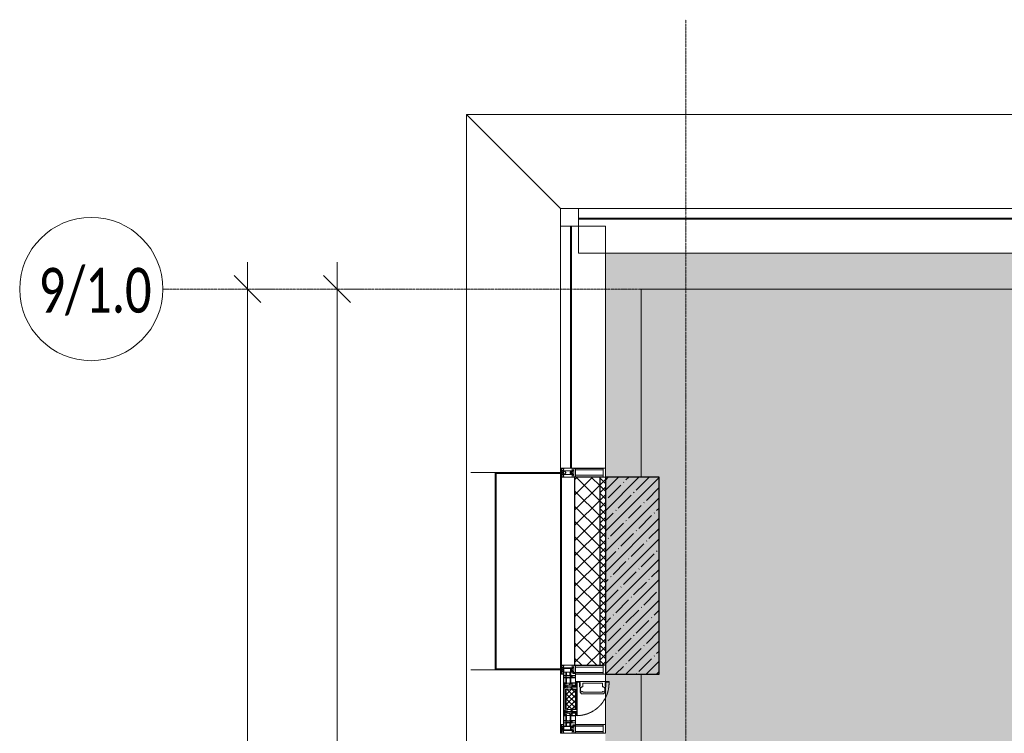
# Model space of a CAD drawing. Header units: millimetres. Extents: x -542966 to 178656, y -69521 to 267189.
# Tile 142 of 256: x -196024 to -190525, y 252156 to 256140. Entities that reach past the tile are written whole.
import ezdxf

# ---------------------------------------------------------------- set-up
doc = ezdxf.new("R2010")
doc.units = ezdxf.units.MM
doc.linetypes.add('-D1-02х01', pattern=[3, 2, -1])
doc.linetypes.add('-D1d1-15x02', pattern=[19, 15, -2, 0, -2])
doc.layers.get('Defpoints').update_dxf_attribs({"color": 31})
for name, color, linetype, lineweight in [('_0', 7, 'Continuous', 13), ('A-ANNO-DIMS', 8, 'Continuous', 5), ('A-COLS', 7, 'Continuous', 5), ('A-DETL-GENF', 7, 'Continuous', 5), ('A-GLAZ', 7, 'Continuous', 5), ('A-GLAZ-CURT', 8, 'Continuous', 5), ('A-GLAZ-CWMG', 8, 'Continuous', 5), ('A-WALL', 7, 'Continuous', 5), ('A-WALL-FNSH', 8, 'Continuous', 5), ('I-WALL', 7, 'Continuous', 5), ('S-COLS', 7, 'Continuous', 5), ('S-GRID', 7, 'Continuous', 5), ('S-GRID-IDEN', 7, 'Continuous', 5), ('Ограждение', 7, 'Continuous', 5), ('Поручни', 7, 'Continuous', 5)]:
    doc.layers.add(name, color=color, linetype=linetype, lineweight=lineweight)
doc.styles.add('Calibri Light', font='calibril.ttf', dxfattribs={"width": 0.8, "height": 250})
doc.styles.add('Calibri Light_2', font='calibril.ttf', dxfattribs={"width": 0.75, "height": 250})
doc.dimstyles.new('2_5', dxfattribs={"dimscale": 304.8, "dimtxt": 294.337106, "dimasz": 0.492126, "dimexe": 0.492126, "dimexo": 0.492126, "dimgap": 0, "dimtad": 1, "dimdec": 0, "dimrnd": 5, "dimdsep": 46, "dimtxsty": 'Calibri Light', "dimblk1": 'OBLIQUE', "dimblk2": 'OBLIQUE', "dimsah": 1, "dimcen": 0.09, "dimdle": 0.492126, "dimazin": 0, "dimtfac": 1, "dimtdec": 4, "dimtix": 1, "dimtmove": 0, "dimatfit": 3, "dimfxl": 1, "dimtvp": 1, "dimtolj": 1, "dimtzin": 0, "dimlwd": 5, "dimlwe": 5, "dimarcsym": 2})

# ---------------------------------------------------------------- blocks, each defined once
blk = doc.blocks.new('Rectangular Mullion - 50Wx250H-2623690-50_AS_M_L19')
at = {"layer": 'A-DETL-GENF'}
for p, q in [((-25, 84), (-25, 250)), ((-25, 250), (0, 250)), ((-23, 237.3), (0, 237.3)), ((-23, 237.3), (-23, 84)), ((-14.9, 84), (-14.9, 237.3)), ((25, 250), (0, 250)), ((23, 237.3), (0, 237.3)), ((14.9, 84), (14.9, 237.3)), ((23, 237.3), (23, 73.6)), ((25, 65.2), (25, 250)), ((0, 84), (-15, 84)), ((-0.5, 73.6), (-15, 73.6)), ((-10, 71.3), (-12, 71.3)), ((-10, 57.4), (-10, 71.3)), ((-7, 65.2), (-5.9, 67.3)), ((-7, 65.2), (-7, 57)), ((-4.1, 67.3), (-5.9, 67.3)), ((-4.1, 67.3), (-2.9, 65.1)), ((-2.9, 65.1), (-2.9, 57)), ((0, 84), (23, 84)), ((0.5, 73.6), (23, 73.6)), ((4.1, 67.3), (2.9, 65.1)), ((2.9, 65.1), (2.9, 57)), ((4.1, 67.3), (5.9, 67.3)), ((7, 65.2), (5.9, 67.3)), ((7, 65.2), (7, 54.7)), ((10, 71.3), (14, 71.3)), ((10, 53), (10, 71.3)), ((14, 71.3), (14, 65.2)), ((14, 65.2), (25, 65.2)), ((-23.8, 14.6), (-25, 14.2)), ((-25, 0), (-25, 14.2)), ((-23.8, 17), (-23.8, 14.6)), ((-22.5, 10.6), (-23.8, 14.6)), ((-22.5, 10.6), (-23.7, 9.9)), ((-23.7, 1.3), (-23.7, 9.9)), ((-23.7, 1.3), (-11.8, 1.3)), ((-23.2, 10.2), (-22.5, 8)), ((-22.5, 8), (-22.5, 4.5)), ((-21.3, 4.5), (-22.5, 4.5)), ((-22.3, 17), (-22.3, 16)), ((-22.3, 16), (-21.3, 16)), ((-19.9, 17), (-21.3, 16)), ((-21.3, 4.5), (-21.3, 6.5)), ((-21.3, 6.5), (-14.2, 6.5)), ((-7.4, 16.6), (-18.4, 16.6)), ((-14.2, 6.5), (-14.2, 4.5)), ((-13.2, 4.5), (-14.2, 4.5)), ((-13.2, 4.5), (-12.2, 7.2)), ((-12.7, 7.6), (-11.3, 11.4)), ((-12.7, 7.6), (-11.8, 6.9)), ((-12.2, 9), (-12.2, 14.8)), ((-12.2, 14.8), (0, 14.8)), ((-11.8, 1.3), (-11.8, 6.9)), ((-10.5, 11.2), (-11.3, 11.4)), ((-10.5, 1.5), (-10.5, 11.2)), ((-4.8, 1.5), (-10.5, 1.5)), ((0, 8), (-4.8, 8)), ((-4.8, 1.5), (-4.8, 8)), ((-2.6, 16.8), (0, 16.8)), ((2.6, 16.8), (0, 16.8)), ((0, 14.8), (0, 16.8)), ((0, 14.8), (0, 16.8)), ((12.2, 14.8), (0, 14.8)), ((0, 0), (0, 8)), ((0, 8), (4.8, 8)), ((0, 0), (0, 8)), ((4.8, 1.5), (4.8, 8)), ((4.8, 1.5), (10.5, 1.5)), ((8.5, 23), (6, 25.5)), ((6, 18), (7.4, 18)), ((8.7, 53), (7, 54.7)), ((7.4, 18), (7.4, 16.6)), ((7.4, 16.6), (18.4, 16.6)), ((7.5, 18.5), (8.5, 18.5)), ((7.5, 17), (7.5, 18.5)), ((10, 17), (7.5, 17)), ((8.5, 18.5), (8.5, 23)), ((8.7, 53), (10, 53)), ((10, 53), (10, 17)), ((10.5, 11.2), (11.3, 11.4)), ((10.5, 1.5), (10.5, 11.2)), ((12.7, 7.6), (11.3, 11.4)), ((12.7, 7.6), (11.8, 6.9)), ((11.8, 1.3), (11.8, 6.9)), ((23.7, 1.3), (11.8, 1.3)), ((12.2, 9), (12.2, 14.8)), ((13.2, 4.5), (12.2, 7.2)), ((13.2, 4.5), (14.2, 4.5)), ((21.3, 6.5), (14.2, 6.5)), ((14.2, 6.5), (14.2, 4.5)), ((18.4, 16.6), (19, 17.6)), ((19, 17.6), (21.3, 16)), ((22.3, 16), (21.3, 16)), ((21.3, 4.5), (21.3, 6.5)), ((21.3, 4.5), (22.5, 4.5)), ((22.3, 17), (22.3, 16)), ((22.3, 17), (23.8, 17)), ((22.5, 10.6), (23.8, 14.6)), ((22.5, 10.6), (23.7, 9.9)), ((23.2, 10.2), (22.5, 8)), ((22.5, 8), (22.5, 4.5)), ((23.7, 1.3), (23.7, 9.9)), ((23.8, 17), (23.8, 14.6)), ((23.8, 14.6), (25, 14.2)), ((25, 0), (25, 14.2)), ((-25, 0), (0, 0)), ((25, 0), (0, 0))]:
    blk.add_line(p, q, dxfattribs=at)
for centre, start, end in [((-0.5, 73.1), 360, 90), ((0.5, 73.1), 90, 180)]:
    blk.add_arc(centre, 0.5, start, end, dxfattribs=at)
blk = doc.blocks.new('Rectangular Mullion - R_StandardFrame_50Wx250H-4766047-50_AS_M_L19')
at = {"layer": 'A-GLAZ-CWMG', "lineweight": 9}
for p, q in [((-50, 84), (-50, 250)), ((-50, 250), (0, 250)), ((0, 250), (0, 0)), ((-50, 0), (-50, 17)), ((0, 0), (-50, 0))]:
    blk.add_line(p, q, dxfattribs=at)
blk = doc.blocks.new('Quad Corner Mullion - Q_0_100_-50-3540062-50_AS_M_L19')
at = {"layer": 'A-GLAZ-CWMG', "lineweight": 9}
for p, q in [((0, 0), (-100, 0)), ((-100, 0), (-100, -100)), ((0, -100), (0, 0)), ((-100, -100), (0, -100))]:
    blk.add_line(p, q, dxfattribs=at)
blk = doc.blocks.new('A_PAN_Створка - 383мм-V38-50_AS_M_L19')
at = {"layer": 'A-GLAZ-CURT'}
h = blk.add_hatch(dxfattribs=at)
h.set_pattern_fill('FP_39', color=256, style=0, pattern_type=2)
h.set_pattern_definition([(315, (-26960, -750), (14.142136, 14.142136), []), (45, (-26960, -750), (-14.142136, 14.142136), [])])
h.paths.add_polyline_path([(-57.2, -60.8), (-54.6, -63.4), (-53.6, -82.7), (54.6, -81.8), (54.6, -63.4), (57.2, -60.8), (57.2, -36.4), (54.9, -34.1), (54.5, -31.8), (-54.5, -31.8), (-54.9, -34.1), (-57.2, -36.4)])
at = {"layer": 'A-DETL-GENF'}
for p, q in [((-70, -32.1), (-61.4, -23.5)), ((-70, -62.5), (-70, -32.1)), ((-67.8, -38.3), (-65.7, -37.4)), ((-67.8, -55.7), (-67.8, -38.3)), ((-65.7, -37.4), (-60.8, -34.7)), ((61.4, -23.5), (-61.4, -23.5)), ((-60.8, -34.7), (-57.3, -35.9)), ((-55.2, -33.8), (-57.3, -35.9)), ((-54.9, -34.1), (-57.2, -36.4)), ((-57.2, -36.4), (-57.2, -60.8)), ((-55.2, -33.8), (-54.8, -31.5)), ((-54.9, -25.8), (-53.9, -24.8)), ((-54.9, -29.5), (-54.9, -25.8)), ((-53.9, -30.5), (-54.9, -29.5)), ((-54.5, -31.8), (-54.9, -34.1)), ((0, -31.5), (-54.8, -31.5)), ((54.5, -31.8), (-54.5, -31.8)), ((-53.9, -24.8), (53.9, -24.8)), ((53.9, -30.5), (-53.9, -30.5)), ((0, -31.5), (54.8, -31.5)), ((54.9, -25.8), (53.9, -24.8)), ((53.9, -30.5), (54.9, -29.5)), ((54.9, -34.1), (54.5, -31.8)), ((55.2, -33.8), (54.8, -31.5)), ((54.9, -29.5), (54.9, -25.8)), ((57.2, -36.4), (54.9, -34.1)), ((55.2, -33.8), (57.3, -35.9)), ((57.2, -60.8), (57.2, -36.4)), ((60.8, -34.7), (57.3, -35.9)), ((65.7, -37.4), (60.8, -34.7)), ((70, -32.1), (61.4, -23.5)), ((67.8, -38.3), (65.7, -37.4)), ((67.8, -55.7), (67.8, -38.3)), ((70, -62.5), (70, -32.1)), ((-91.5, -87.5), (-73.9, -87.5)), ((-91.5, -92), (-91.5, -87.5)), ((-91.5, -92), (91.5, -92)), ((-83.4, -90.3), (-83.4, -87.5)), ((-83.4, -90.3), (-69.4, -90.3)), ((-73.9, -62.5), (-70, -62.5)), ((-73.9, -87.5), (-73.9, -62.5)), ((-69.4, -66.5), (-73.9, -66.5)), ((-73.9, -81.5), (-69.4, -81.5)), ((-69.4, -85.5), (-73.9, -85.5)), ((-69.4, -81.5), (-69.4, -66.5)), ((-69.4, -90.3), (-69.4, -85.5)), ((-61.7, -62.5), (-67.9, -62.5)), ((-67.9, -62.5), (-67.9, -89.3)), ((-67.9, -89.3), (-66.9, -90.3)), ((-66, -56.5), (-67.8, -55.7)), ((-66.9, -90.3), (-57.4, -90.3)), ((-66, -56.5), (-62, -59.1)), ((-62, -59.1), (-60.7, -61)), ((-61.7, -64.9), (-61.7, -62.5)), ((-60.1, -67.7), (-61.7, -64.9)), ((-60.7, -61), (-57.4, -61)), ((-56.4, -67.7), (-60.1, -67.7)), ((-57.4, -61), (-54.9, -63.5)), ((-57.4, -90.3), (-56.4, -89.4)), ((-57.2, -60.8), (-54.6, -63.4)), ((-56.4, -89.4), (-56.4, -67.7)), ((-54.9, -63.5), (-54.9, -81.9)), ((-54.9, -81.9), (-53.8, -83)), ((-54.9, -85.6), (-53.9, -84.6)), ((-54.9, -89.3), (-54.9, -85.6)), ((-53.9, -90.3), (-54.9, -89.3)), ((-54.6, -63.4), (-54.6, -81.8)), ((-54.6, -81.8), (-53.6, -82.7)), ((-53.9, -84.6), (53.9, -84.6)), ((53.9, -90.3), (-53.9, -90.3)), ((53.8, -83), (-53.8, -83)), ((-53.6, -82.7), (53.6, -82.7)), ((53.6, -82.7), (54.6, -81.8)), ((54.9, -81.9), (53.8, -83)), ((54.9, -85.6), (53.9, -84.6)), ((53.9, -90.3), (54.9, -89.3)), ((54.6, -63.4), (57.2, -60.8)), ((54.6, -81.8), (54.6, -63.4)), ((57.4, -61), (54.9, -63.5)), ((54.9, -63.5), (54.9, -81.9)), ((54.9, -89.3), (54.9, -85.6)), ((56.4, -67.7), (60.1, -67.7)), ((56.4, -89.4), (56.4, -67.7)), ((57.4, -90.3), (56.4, -89.4)), ((60.7, -61), (57.4, -61)), ((66.9, -90.3), (57.4, -90.3)), ((60.1, -67.7), (61.7, -64.9)), ((62, -59.1), (60.7, -61)), ((61.7, -62.5), (67.9, -62.5)), ((61.7, -64.9), (61.7, -62.5)), ((66, -56.5), (62, -59.1)), ((66, -56.5), (67.8, -55.7)), ((67.9, -89.3), (66.9, -90.3)), ((67.9, -62.5), (67.9, -89.3)), ((69.4, -66.5), (73.9, -66.5)), ((69.4, -81.5), (69.4, -66.5)), ((73.9, -81.5), (69.4, -81.5)), ((69.4, -85.5), (73.9, -85.5)), ((69.4, -90.3), (69.4, -85.5)), ((83.4, -90.3), (69.4, -90.3)), ((73.9, -62.5), (70, -62.5)), ((73.9, -87.5), (73.9, -62.5)), ((91.5, -87.5), (73.9, -87.5)), ((83.4, -90.3), (83.4, -87.5)), ((91.5, -92), (91.5, -87.5))]:
    blk.add_line(p, q, dxfattribs=at)
at = {"layer": 'A-DETL-GENF', "color": 9, "true_color": 0xc8c8c8}
for p, q in [((39.7, -109), (31.1, -117.6)), ((70.1, -109), (39.7, -109)), ((70.1, -105.1), (70.1, -109)), ((95.1, -105.1), (70.1, -105.1)), ((74.1, -109.6), (74.1, -105.1)), ((89.1, -109.6), (74.1, -109.6)), ((89.1, -105.1), (89.1, -109.6)), ((93.1, -109.6), (93.1, -105.1)), ((97.9, -109.6), (93.1, -109.6)), ((95.1, -87.5), (95.1, -105.1)), ((99.6, -87.5), (95.1, -87.5)), ((97.9, -95.6), (95.1, -95.6)), ((97.9, -95.6), (97.9, -109.6)), ((99.6, -270.5), (99.6, -87.5)), ((31.1, -117.6), (31.1, -240.4)), ((41.4, -123.8), (39.1, -124.2)), ((39.1, -179), (39.1, -124.2)), ((41.4, -123.8), (43.5, -121.7)), ((45, -113.3), (42.3, -118.2)), ((42.3, -118.2), (43.5, -121.7)), ((45.9, -111.2), (45, -113.3)), ((63.3, -111.2), (45.9, -111.2)), ((64.1, -113), (63.3, -111.2)), ((64.1, -113), (66.7, -117)), ((66.7, -117), (68.6, -118.3)), ((68.6, -118.3), (68.6, -121.6)), ((68.6, -121.6), (71.1, -124.1)), ((71.1, -124.1), (89.5, -124.1)), ((89.5, -124.1), (90.6, -125.2)), ((90.6, -125.2), (90.6, -232.8)), ((39.1, -179), (39.1, -233.8)), ((39.7, -249), (31.1, -240.4)), ((41.4, -234.2), (39.1, -233.8)), ((70.1, -249), (39.7, -249)), ((41.4, -234.2), (43.5, -236.3)), ((42.3, -239.8), (43.5, -236.3)), ((45, -244.7), (42.3, -239.8)), ((45.9, -246.8), (45, -244.7)), ((63.3, -246.8), (45.9, -246.8)), ((64.1, -245), (63.3, -246.8)), ((64.1, -245), (66.7, -241)), ((66.7, -241), (68.6, -239.7)), ((68.6, -236.4), (71.1, -233.9)), ((68.6, -239.7), (68.6, -236.4)), ((70.1, -252.9), (70.1, -249)), ((95.1, -252.9), (70.1, -252.9)), ((71.1, -233.9), (89.5, -233.9)), ((74.1, -248.4), (74.1, -252.9)), ((89.1, -248.4), (74.1, -248.4)), ((89.1, -252.9), (89.1, -248.4)), ((89.5, -233.9), (90.6, -232.8)), ((93.1, -248.4), (93.1, -252.9)), ((97.9, -248.4), (93.1, -248.4)), ((95.1, -270.5), (95.1, -252.9)), ((97.9, -262.4), (95.1, -262.4)), ((99.6, -270.5), (95.1, -270.5)), ((97.9, -262.4), (97.9, -248.4))]:
    blk.add_line(p, q, dxfattribs=at)
at = {"layer": 'A-GLAZ'}
for p, q in [((-67.9, -17), (-171, -17)), ((-171, -17), (-171, -57)), ((-171, -18.5), (-153.5, -18.5)), ((-153.5, -18.5), (-152, -20)), ((-152, -20), (-152, -73.5)), ((-150.5, -17), (-150.5, -29.4)), ((-132.4, -18.6), (-150.5, -18.6)), ((-150.5, -29.4), (-132.4, -29.4)), ((-150.5, -33.6), (-150.5, -68)), ((-136.3, -33.6), (-150.5, -33.6)), ((-136.4, -52.4), (-150.5, -52.4)), ((-137.2, -31), (-135.8, -35)), ((-132.5, -31), (-137.2, -31)), ((-137.2, -54.8), (-135.8, -50.8)), ((-132.5, -54.8), (-137.2, -54.8)), ((-132.1, -36.8), (-135.8, -35)), ((-132.1, -49), (-135.8, -50.8)), ((-132.5, -31.9), (-133.4, -33.7)), ((-133.4, -33.7), (-130.1, -35.3)), ((-133.4, -52), (-130.1, -50.4)), ((-132.5, -53.8), (-133.4, -52)), ((-132.5, -31.9), (-132.5, -31)), ((-132.5, -53.8), (-132.5, -54.8)), ((-132.4, -29.4), (-132.4, -18.6)), ((-132.1, -49), (-132.1, -36.8)), ((-131, -18.2), (-131, -29.5)), ((-120.8, -18.2), (-131, -18.2)), ((-131, -29.5), (-120.8, -29.5)), ((-131, -30.9), (-131, -33)), ((-120.8, -30.9), (-131, -30.9)), ((-129.4, -34.6), (-131, -33)), ((-129.4, -51.1), (-131, -52.7)), ((-131, -55.1), (-131, -52.7)), ((-130.1, -35.3), (-129.4, -34.6)), ((-130.1, -35.3), (-130.1, -50.4)), ((-130.1, -50.4), (-129.4, -51.1)), ((-122.4, -34.6), (-120.8, -33)), ((-121.7, -35.3), (-122.4, -34.6)), ((-121.7, -50.4), (-122.4, -51.1)), ((-122.4, -51.1), (-120.8, -52.7)), ((-118.4, -33.7), (-121.7, -35.3)), ((-121.7, -35.3), (-121.7, -50.4)), ((-118.4, -52), (-121.7, -50.4)), ((-120.8, -18.2), (-120.8, -29.5)), ((-120.8, -30.9), (-120.8, -33)), ((-120.8, -55.1), (-120.8, -52.7)), ((-119.7, -36.8), (-115.9, -35)), ((-119.7, -49), (-119.7, -36.8)), ((-119.7, -49), (-115.9, -50.8)), ((-119.3, -18.6), (-92.5, -18.6)), ((-119.3, -29.4), (-119.3, -18.6)), ((-92.5, -29.4), (-119.3, -29.4)), ((-119.3, -31), (-114.6, -31)), ((-119.3, -31.9), (-119.3, -31)), ((-119.3, -31.9), (-118.4, -33.7)), ((-119.3, -53.8), (-118.4, -52)), ((-119.3, -53.8), (-119.3, -54.8)), ((-119.3, -54.8), (-114.6, -54.8)), ((-114.6, -31), (-115.9, -35)), ((-114.6, -54.8), (-115.9, -50.8)), ((-94.1, -33.5), (-115.4, -33.5)), ((-94.1, -52.5), (-115.3, -52.5)), ((-89.9, -35.1), (-94.1, -33.5)), ((-89.9, -50.9), (-94.1, -52.5)), ((-92.5, -18.6), (-92.5, -29.4)), ((-90.8, -18.5), (-90.8, -29.4)), ((-87.3, -18.5), (-90.8, -18.5)), ((-90.8, -29.4), (-85.9, -29.4)), ((-89.9, -32.5), (-89.9, -35.1)), ((-85.9, -32.5), (-89.9, -32.5)), ((-89.9, -35.1), (-89.9, -50.9)), ((-89.9, -52.2), (-89.9, -50.9)), ((-89.9, -52.2), (-88.6, -53.5)), ((-85.9, -53.5), (-88.6, -53.5)), ((-87.3, -20.4), (-87.3, -18.5)), ((-87.3, -20.4), (-87.3, -21.9)), ((-84.8, -20.4), (-87.3, -20.4)), ((-87.3, -21.9), (-85.9, -21.9)), ((-85.9, -18.2), (-85.9, -20.4)), ((-75.9, -18.2), (-85.9, -18.2)), ((-85.9, -21.9), (-85.9, -29.4)), ((-85.9, -29.4), (-85.9, -32.5)), ((-85.9, -53.5), (-78, -45.6)), ((-85.9, -56.6), (-85.9, -53.5)), ((-83.4, -20.4), (-84.8, -20.4)), ((-70, -33.8), (-83.4, -20.4)), ((-78, -84), (-78, -23.5)), ((-78, -23.5), (-67.9, -23.5)), ((-78, -36.8), (-70, -36.8)), ((-78, -45.6), (-78, -36.8)), ((-75.9, -21.5), (-75.9, -18.2)), ((-75.9, -21.5), (-75.9, -23.5)), ((-74.9, -21.5), (-75.9, -21.5)), ((-75.9, -23.5), (-73, -23.5)), ((-74.9, -17.9), (-74.9, -21.5)), ((-68.9, -17.9), (-74.9, -17.9)), ((-67.2, -29.3), (-73, -23.5)), ((-61.4, -23.5), (-70, -32.1)), ((-70, -32.1), (-70, -62.5)), ((-70, -36.8), (-70, -33.8)), ((-68.9, -21.5), (-68.9, -17.9)), ((-67.9, -21.5), (-68.9, -21.5)), ((67.9, -17), (-67.9, -17)), ((-61.4, -23.5), (-67.9, -17)), ((-67.9, -17), (-67.9, -23.5)), ((-67.9, -17), (67.9, -17)), ((-67.9, -21.5), (-67.9, -23.5)), ((-67.9, -23.5), (-64.6, -26.8)), ((-67.9, -23.5), (-64.6, -26.8)), ((-64.6, -26.8), (-67.2, -29.3)), ((-64.6, -26.8), (-61.4, -23.5)), ((61.4, -23.5), (-61.4, -23.5)), ((67.9, -17), (61.4, -23.5)), ((70, -32.1), (61.4, -23.5)), ((61.4, -23.5), (64.6, -26.8)), ((67.9, -23.5), (64.6, -26.8)), ((64.6, -26.8), (67.9, -23.5)), ((64.6, -26.8), (67.2, -29.3)), ((67.2, -29.3), (73, -23.5)), ((67.9, -23.5), (67.9, -17)), ((171, -17), (67.9, -17)), ((67.9, -21.5), (67.9, -23.5)), ((67.9, -21.5), (68.9, -21.5)), ((67.9, -23.5), (78, -23.5)), ((68.9, -17.9), (74.9, -17.9)), ((68.9, -21.5), (68.9, -17.9)), ((70, -33.8), (83.4, -20.4)), ((70, -62.5), (70, -32.1)), ((70, -36.8), (70, -33.8)), ((78, -36.8), (70, -36.8)), ((75.9, -23.5), (73, -23.5)), ((74.9, -17.9), (74.9, -21.5)), ((74.9, -21.5), (75.9, -21.5)), ((75.9, -18.2), (85.9, -18.2)), ((75.9, -21.5), (75.9, -18.2)), ((75.9, -21.5), (75.9, -23.5)), ((78, -23.5), (78, -84)), ((78, -45.6), (78, -36.8)), ((85.9, -53.5), (78, -45.6)), ((83.4, -20.4), (84.8, -20.4)), ((84.8, -20.4), (87.3, -20.4)), ((85.9, -18.2), (85.9, -20.4)), ((85.9, -21.9), (85.9, -29.4)), ((87.3, -21.9), (85.9, -21.9)), ((85.9, -29.4), (85.9, -32.5)), ((90.8, -29.4), (85.9, -29.4)), ((85.9, -32.5), (89.9, -32.5)), ((85.9, -53.5), (88.6, -53.5)), ((85.9, -56.6), (85.9, -53.5)), ((87.3, -18.5), (90.8, -18.5)), ((87.3, -20.4), (87.3, -18.5)), ((87.3, -20.4), (87.3, -21.9)), ((89.9, -52.2), (88.6, -53.5)), ((89.9, -32.5), (89.9, -35.1)), ((89.9, -35.1), (94.1, -33.5)), ((89.9, -35.1), (89.9, -50.9)), ((89.9, -50.9), (94.1, -52.5)), ((89.9, -52.2), (89.9, -50.9)), ((90.8, -18.5), (90.8, -29.4)), ((92.5, -18.6), (92.5, -29.4)), ((119.3, -18.6), (92.5, -18.6)), ((92.5, -29.4), (119.3, -29.4)), ((94.1, -33.5), (115.4, -33.5)), ((94.1, -52.5), (115.3, -52.5)), ((114.6, -31), (115.9, -35)), ((119.3, -31), (114.6, -31)), ((114.6, -54.8), (115.9, -50.8)), ((119.3, -54.8), (114.6, -54.8)), ((119.7, -36.8), (115.9, -35)), ((119.7, -49), (115.9, -50.8)), ((119.3, -31.9), (118.4, -33.7)), ((118.4, -33.7), (121.7, -35.3)), ((118.4, -52), (121.7, -50.4)), ((119.3, -53.8), (118.4, -52)), ((119.3, -29.4), (119.3, -18.6)), ((119.3, -31.9), (119.3, -31)), ((119.3, -53.8), (119.3, -54.8)), ((119.7, -49), (119.7, -36.8)), ((120.8, -18.2), (120.8, -29.5)), ((120.8, -18.2), (131, -18.2)), ((131, -29.5), (120.8, -29.5)), ((120.8, -30.9), (120.8, -33)), ((120.8, -30.9), (131, -30.9)), ((122.4, -34.6), (120.8, -33)), ((122.4, -51.1), (120.8, -52.7)), ((120.8, -55.1), (120.8, -52.7)), ((121.7, -35.3), (122.4, -34.6)), ((121.7, -35.3), (121.7, -50.4)), ((121.7, -50.4), (122.4, -51.1)), ((129.4, -34.6), (131, -33)), ((130.1, -35.3), (129.4, -34.6)), ((130.1, -50.4), (129.4, -51.1)), ((129.4, -51.1), (131, -52.7)), ((133.4, -33.7), (130.1, -35.3)), ((130.1, -35.3), (130.1, -50.4)), ((133.4, -52), (130.1, -50.4)), ((131, -18.2), (131, -29.5)), ((131, -30.9), (131, -33)), ((131, -55.1), (131, -52.7)), ((132.1, -36.8), (135.8, -35)), ((132.1, -49), (132.1, -36.8)), ((132.1, -49), (135.8, -50.8)), ((132.4, -18.6), (150.5, -18.6)), ((132.4, -29.4), (132.4, -18.6)), ((150.5, -29.4), (132.4, -29.4)), ((132.5, -31), (137.2, -31)), ((132.5, -31.9), (132.5, -31)), ((132.5, -31.9), (133.4, -33.7)), ((132.5, -53.8), (133.4, -52)), ((132.5, -53.8), (132.5, -54.8)), ((132.5, -54.8), (137.2, -54.8)), ((137.2, -31), (135.8, -35)), ((137.2, -54.8), (135.8, -50.8)), ((136.3, -33.6), (150.5, -33.6)), ((136.4, -52.4), (150.5, -52.4)), ((150.5, -17), (150.5, -29.4)), ((150.5, -33.6), (150.5, -68)), ((153.5, -18.5), (152, -20)), ((152, -20), (152, -73.5)), ((171, -18.5), (153.5, -18.5)), ((171, -57), (171, -17)), ((-171, -55.5), (-152, -55.5)), ((-171, -57), (-156, -57)), ((-153, -60), (-153, -73.5)), ((-153, -73.5), (-150, -73.5)), ((-150.5, -56.6), (-132.4, -56.6)), ((-150.5, -68), (-143.5, -68)), ((-150.5, -69.5), (-150.5, -73.5)), ((-145, -69.5), (-150.5, -69.5)), ((-150, -73.5), (-150, -84)), ((-150, -84), (-78, -84)), ((-148.5, -81), (-148.5, -82.5)), ((-143.5, -81), (-148.5, -81)), ((-148.5, -82.5), (-132.4, -82.5)), ((-145, -69.5), (-145, -79.5)), ((-143.5, -68), (-143.5, -81)), ((-132.4, -56.6), (-132.4, -82.5)), ((-120.8, -55.1), (-131, -55.1)), ((-131, -56.5), (-131, -62.6)), ((-131, -56.5), (-120.8, -56.5)), ((-120.8, -62.6), (-131, -62.6)), ((-131, -64.6), (-120.8, -64.6)), ((-131, -82.5), (-131, -64.6)), ((-131, -82.5), (-120.8, -82.5)), ((-120.8, -56.5), (-120.8, -62.6)), ((-120.8, -82.5), (-120.8, -64.6)), ((-119.3, -56.6), (-119.3, -82.5)), ((-92.5, -56.6), (-119.3, -56.6)), ((-119.3, -82.5), (-92.5, -82.5)), ((-92.5, -56.6), (-92.5, -82.5)), ((-73.9, -87.5), (-91.5, -87.5)), ((-91.5, -87.5), (-91.5, -92)), ((-91.5, -92), (91.5, -92)), ((-90.8, -56.6), (-85.9, -56.6)), ((-90.8, -62.7), (-90.8, -56.6)), ((-80.4, -62.7), (-90.8, -62.7)), ((-90.8, -64.6), (-90.8, -82.5)), ((-80.1, -64.6), (-90.8, -64.6)), ((-90.8, -82.5), (-79.5, -82.5)), ((-78, -84), (-85, -84)), ((-85, -84), (-85, -87.5)), ((-85, -87.5), (-78, -87.5)), ((-80.4, -61.1), (-80.4, -62.7)), ((-78, -61.1), (-80.4, -61.1)), ((-80.1, -66.1), (-80.1, -64.6)), ((-78, -66.1), (-80.1, -66.1)), ((-79.5, -80.6), (-78, -80.6)), ((-79.5, -82.5), (-79.5, -80.6)), ((-78, -66.1), (-78, -61.1)), ((-78, -87.5), (-78, -84)), ((-78, -84), (-73.9, -84)), ((-70, -62.5), (-73.9, -62.5)), ((-73.9, -62.5), (-73.9, -87.5)), ((73.9, -62.5), (70, -62.5)), ((73.9, -87.5), (73.9, -62.5)), ((73.9, -84), (78, -84)), ((91.5, -87.5), (73.9, -87.5)), ((78, -61.1), (80.4, -61.1)), ((78, -66.1), (78, -61.1)), ((78, -66.1), (80.1, -66.1)), ((79.5, -80.6), (78, -80.6)), ((78, -87.5), (78, -84)), ((78, -84), (85, -84)), ((78, -84), (150, -84)), ((85, -87.5), (78, -87.5)), ((79.5, -82.5), (79.5, -80.6)), ((90.8, -82.5), (79.5, -82.5)), ((80.1, -64.6), (90.8, -64.6)), ((80.1, -66.1), (80.1, -64.6)), ((80.4, -61.1), (80.4, -62.7)), ((80.4, -62.7), (90.8, -62.7)), ((85, -84), (85, -87.5)), ((90.8, -56.6), (85.9, -56.6)), ((90.8, -62.7), (90.8, -56.6)), ((90.8, -64.6), (90.8, -82.5)), ((91.5, -92), (91.5, -87.5)), ((92.5, -56.6), (119.3, -56.6)), ((92.5, -56.6), (92.5, -82.5)), ((119.3, -82.5), (92.5, -82.5)), ((119.3, -56.6), (119.3, -82.5)), ((120.8, -55.1), (131, -55.1)), ((120.8, -56.5), (120.8, -62.6)), ((131, -56.5), (120.8, -56.5)), ((120.8, -62.6), (131, -62.6)), ((120.8, -82.5), (120.8, -64.6)), ((131, -64.6), (120.8, -64.6)), ((131, -82.5), (120.8, -82.5)), ((131, -56.5), (131, -62.6)), ((131, -82.5), (131, -64.6)), ((150.5, -56.6), (132.4, -56.6)), ((132.4, -56.6), (132.4, -82.5)), ((148.5, -82.5), (132.4, -82.5)), ((143.5, -68), (143.5, -81)), ((150.5, -68), (143.5, -68)), ((143.5, -81), (148.5, -81)), ((145, -69.5), (150.5, -69.5)), ((145, -69.5), (145, -79.5)), ((148.5, -81), (148.5, -82.5)), ((150, -84), (150, -73.5)), ((150, -73.5), (153, -73.5)), ((150.5, -69.5), (150.5, -73.5)), ((171, -55.5), (152, -55.5)), ((153, -73.5), (153, -60)), ((156, -57), (171, -57))]:
    blk.add_line(p, q, dxfattribs=at)
for centre, start, end in [((-156, -60), 0, 90), ((156, -60), 90, 180)]:
    blk.add_arc(centre, 3, start, end, dxfattribs=at)
at = {"layer": 'A-GLAZ', "linetype": '-D1-02х01'}
blk.add_arc((91.4, -87.5), 183, 181.4091, 271.1445, dxfattribs=at)
blk = doc.blocks.new('Rectangular Mullion - 50Wx250H-V3-50_AS_M_L19')
at = {"layer": 'A-DETL-GENF'}
for p, q in [((-25, 65.2), (-25, 250)), ((-25, 250), (0, 250)), ((-23, 237.3), (0, 237.3)), ((-23, 237.3), (-23, 73.6)), ((-14.9, 84), (-14.9, 237.3)), ((25, 250), (0, 250)), ((23, 237.3), (0, 237.3)), ((14.9, 84), (14.9, 237.3)), ((23, 237.3), (23, 84)), ((25, 84), (25, 250)), ((-14, 65.2), (-25, 65.2)), ((0, 84), (-23, 84)), ((-0.5, 73.6), (-23, 73.6)), ((-14, 71.3), (-14, 65.2)), ((-10, 71.3), (-14, 71.3)), ((-10, 53), (-10, 71.3)), ((-7, 65.2), (-5.9, 67.3)), ((-7, 65.2), (-7, 54.7)), ((-4.1, 67.3), (-5.9, 67.3)), ((-4.1, 67.3), (-2.9, 65.1)), ((-2.9, 65.1), (-2.9, 57)), ((0, 84), (15, 84)), ((0.5, 73.6), (15, 73.6)), ((4.1, 67.3), (2.9, 65.1)), ((2.9, 65.1), (2.9, 57)), ((4.1, 67.3), (5.9, 67.3)), ((7, 65.2), (5.9, 67.3)), ((7, 65.2), (7, 57)), ((10, 71.3), (12, 71.3)), ((10, 57.4), (10, 71.3)), ((-23.8, 14.6), (-25, 14.2)), ((-25, 0), (-25, 14.2)), ((-22.3, 17), (-23.8, 17)), ((-23.8, 17), (-23.8, 14.6)), ((-22.5, 10.6), (-23.8, 14.6)), ((-22.5, 10.6), (-23.7, 9.9)), ((-23.7, 1.3), (-23.7, 9.9)), ((-23.7, 1.3), (-11.8, 1.3)), ((-23.2, 10.2), (-22.5, 8)), ((-22.5, 8), (-22.5, 4.5)), ((-21.3, 4.5), (-22.5, 4.5)), ((-22.3, 17), (-22.3, 16)), ((-22.3, 16), (-21.3, 16)), ((-19, 17.6), (-21.3, 16)), ((-21.3, 4.5), (-21.3, 6.5)), ((-21.3, 6.5), (-14.2, 6.5)), ((-18.4, 16.6), (-19, 17.6)), ((-7.4, 16.6), (-18.4, 16.6)), ((-14.2, 6.5), (-14.2, 4.5)), ((-13.2, 4.5), (-14.2, 4.5)), ((-13.2, 4.5), (-12.2, 7.2)), ((-12.7, 7.6), (-11.3, 11.4)), ((-12.7, 7.6), (-11.8, 6.9)), ((-12.2, 9), (-12.2, 14.8)), ((-12.2, 14.8), (0, 14.8)), ((-11.8, 1.3), (-11.8, 6.9)), ((-10.5, 11.2), (-11.3, 11.4)), ((-10.5, 1.5), (-10.5, 11.2)), ((-4.8, 1.5), (-10.5, 1.5)), ((-8.7, 53), (-10, 53)), ((-10, 53), (-10, 17)), ((-10, 17), (-7.5, 17)), ((-8.7, 53), (-7, 54.7)), ((-8.5, 23), (-6, 25.5)), ((-8.5, 18.5), (-8.5, 23)), ((-7.5, 18.5), (-8.5, 18.5)), ((-7.5, 17), (-7.5, 18.5)), ((-7.4, 18), (-7.4, 16.6)), ((-6, 18), (-7.4, 18)), ((0, 8), (-4.8, 8)), ((-4.8, 1.5), (-4.8, 8)), ((-2.6, 16.8), (0, 16.8)), ((2.6, 16.8), (0, 16.8)), ((0, 14.8), (0, 16.8)), ((0, 14.8), (0, 16.8)), ((12.2, 14.8), (0, 14.8)), ((0, 0), (0, 8)), ((0, 8), (4.8, 8)), ((0, 0), (0, 8)), ((4.8, 1.5), (4.8, 8)), ((4.8, 1.5), (10.5, 1.5)), ((7.4, 16.6), (18.4, 16.6)), ((10.5, 11.2), (11.3, 11.4)), ((10.5, 1.5), (10.5, 11.2)), ((12.7, 7.6), (11.3, 11.4)), ((12.7, 7.6), (11.8, 6.9)), ((11.8, 1.3), (11.8, 6.9)), ((23.7, 1.3), (11.8, 1.3)), ((12.2, 9), (12.2, 14.8)), ((13.2, 4.5), (12.2, 7.2)), ((13.2, 4.5), (14.2, 4.5)), ((21.3, 6.5), (14.2, 6.5)), ((14.2, 6.5), (14.2, 4.5)), ((19.9, 17), (21.3, 16)), ((22.3, 16), (21.3, 16)), ((21.3, 4.5), (21.3, 6.5)), ((21.3, 4.5), (22.5, 4.5)), ((22.3, 17), (22.3, 16)), ((22.5, 10.6), (23.8, 14.6)), ((22.5, 10.6), (23.7, 9.9)), ((23.2, 10.2), (22.5, 8)), ((22.5, 8), (22.5, 4.5)), ((23.7, 1.3), (23.7, 9.9)), ((23.8, 17), (23.8, 14.6)), ((23.8, 14.6), (25, 14.2)), ((25, 0), (25, 14.2)), ((-25, 0), (0, 0)), ((25, 0), (0, 0))]:
    blk.add_line(p, q, dxfattribs=at)
for centre, start, end in [((-0.5, 73.1), 360, 90), ((0.5, 73.1), 90, 180)]:
    blk.add_arc(centre, 0.5, start, end, dxfattribs=at)
blk = doc.blocks.new('Rectangular Mullion - R_StandardFrame_50Wx250H-4752225-50_AS_M_L19')
at = {"layer": 'A-GLAZ-CWMG', "lineweight": 9}
for p, q in [((-25, 0), (-25, 250)), ((-25, 250), (25, 250)), ((25, 250), (25, 84)), ((25, 0), (-25, 0)), ((25, 17), (25, 0))]:
    blk.add_line(p, q, dxfattribs=at)
blk = doc.blocks.new('Rectangular Mullion - R_StandardFrame_50Wx250H-3326791-50_AS_M_L19')
at = {"layer": 'A-GLAZ-CWMG'}
for p, q in [((22400, 29700), (22680, 29700)), ((22400, 29450), (22610.1, 29450)), ((22639.6, 29450), (22680, 29450))]:
    blk.add_line(p, q, dxfattribs=at)
blk = doc.blocks.new('System Panel - A_PAN_Glass-3540063-50_AS_M_L19')
at = {"layer": 'A-GLAZ-CURT'}
for p, q in [((675, 55), (-675, 55)), ((-675, 55), (-675, 0)), ((675, 0), (675, 55)), ((-675, 0), (675, 0))]:
    blk.add_line(p, q, dxfattribs=at)
blk = doc.blocks.new('Rectangular Mullion - 50Wx250H-V1-50_AS_M_L19')
at = {"layer": 'A-DETL-GENF'}
for p, q in [((-25, 65.2), (-25, 250)), ((-25, 250), (0, 250)), ((-23, 237.3), (0, 237.3)), ((-23, 237.3), (-23, 73.6)), ((-14.9, 84), (-14.9, 237.3)), ((25, 250), (0, 250)), ((23, 237.3), (0, 237.3)), ((14.9, 84), (14.9, 237.3)), ((23, 237.3), (23, 73.6)), ((25, 65.2), (25, 250)), ((-14, 65.2), (-25, 65.2)), ((0, 84), (-23, 84)), ((-0.5, 73.6), (-23, 73.6)), ((-14, 71.3), (-14, 65.2)), ((-10, 71.3), (-14, 71.3)), ((-10, 53), (-10, 71.3)), ((-7, 65.2), (-5.9, 67.3)), ((-7, 65.2), (-7, 54.7)), ((-4.1, 67.3), (-5.9, 67.3)), ((-4.1, 67.3), (-2.9, 65.1)), ((-2.9, 65.1), (-2.9, 54.6)), ((0, 84), (23, 84)), ((0.5, 73.6), (23, 73.6)), ((4.1, 67.3), (2.9, 65.1)), ((2.9, 65.1), (2.9, 54.6)), ((4.1, 67.3), (5.9, 67.3)), ((7, 65.2), (5.9, 67.3)), ((7, 65.2), (7, 54.7)), ((10, 71.3), (14, 71.3)), ((10, 53), (10, 71.3)), ((14, 71.3), (14, 65.2)), ((14, 65.2), (25, 65.2)), ((-23.8, 14.6), (-25, 14.2)), ((-25, 0), (-25, 14.2)), ((-22.3, 17), (-23.8, 17)), ((-23.8, 17), (-23.8, 14.6)), ((-22.5, 10.6), (-23.8, 14.6)), ((-22.5, 10.6), (-23.7, 9.9)), ((-23.7, 1.3), (-23.7, 9.9)), ((-23.7, 1.3), (-11.8, 1.3)), ((-23.2, 10.2), (-22.5, 8)), ((-22.5, 8), (-22.5, 4.5)), ((-21.3, 4.5), (-22.5, 4.5)), ((-22.3, 17), (-22.3, 16)), ((-22.3, 16), (-21.3, 16)), ((-19, 17.6), (-21.3, 16)), ((-21.3, 4.5), (-21.3, 6.5)), ((-21.3, 6.5), (-14.2, 6.5)), ((-18.4, 16.6), (-19, 17.6)), ((-7.4, 16.6), (-18.4, 16.6)), ((-14.2, 6.5), (-14.2, 4.5)), ((-13.2, 4.5), (-14.2, 4.5)), ((-13.2, 4.5), (-12.2, 7.2)), ((-12.7, 7.6), (-11.3, 11.4)), ((-12.7, 7.6), (-11.8, 6.9)), ((-12.2, 9), (-12.2, 14.8)), ((-12.2, 14.8), (0, 14.8)), ((-11.8, 1.3), (-11.8, 6.9)), ((-10.5, 11.2), (-11.3, 11.4)), ((-10.5, 1.5), (-10.5, 11.2)), ((-4.8, 1.5), (-10.5, 1.5)), ((-8.7, 53), (-10, 53)), ((-10, 53), (-10, 17)), ((-10, 17), (-7.5, 17)), ((-8.7, 53), (-7, 54.7)), ((-8.5, 23), (-1.5, 30)), ((-8.5, 18.5), (-8.5, 23)), ((-7.5, 18.5), (-8.5, 18.5)), ((-7.5, 17), (-7.5, 18.5)), ((-7.4, 18), (-7.4, 16.6)), ((-2.6, 18), (-7.4, 18)), ((0, 8), (-4.8, 8)), ((-4.8, 1.5), (-4.8, 8)), ((-1.3, 53), (-2.9, 54.6)), ((-2.6, 18), (-2.6, 16.8)), ((-2.6, 16.8), (0, 16.8)), ((-1.5, 30), (0, 30)), ((0, 53), (-1.3, 53)), ((0, 53), (1.3, 53)), ((1.5, 30), (0, 30)), ((2.6, 16.8), (0, 16.8)), ((0, 14.8), (0, 16.8)), ((0, 14.8), (0, 16.8)), ((12.2, 14.8), (0, 14.8)), ((0, 0), (0, 8)), ((0, 8), (4.8, 8)), ((0, 0), (0, 8)), ((1.3, 53), (2.9, 54.6)), ((8.5, 23), (1.5, 30)), ((2.6, 18), (2.6, 16.8)), ((2.6, 18), (7.4, 18)), ((4.8, 1.5), (4.8, 8)), ((4.8, 1.5), (10.5, 1.5)), ((8.7, 53), (7, 54.7)), ((7.4, 18), (7.4, 16.6)), ((7.4, 16.6), (18.4, 16.6)), ((7.5, 18.5), (8.5, 18.5)), ((7.5, 17), (7.5, 18.5)), ((10, 17), (7.5, 17)), ((8.5, 18.5), (8.5, 23)), ((8.7, 53), (10, 53)), ((10, 53), (10, 17)), ((10.5, 11.2), (11.3, 11.4)), ((10.5, 1.5), (10.5, 11.2)), ((12.7, 7.6), (11.3, 11.4)), ((12.7, 7.6), (11.8, 6.9)), ((11.8, 1.3), (11.8, 6.9)), ((23.7, 1.3), (11.8, 1.3)), ((12.2, 9), (12.2, 14.8)), ((13.2, 4.5), (12.2, 7.2)), ((13.2, 4.5), (14.2, 4.5)), ((21.3, 6.5), (14.2, 6.5)), ((14.2, 6.5), (14.2, 4.5)), ((18.4, 16.6), (19, 17.6)), ((19, 17.6), (21.3, 16)), ((22.3, 16), (21.3, 16)), ((21.3, 4.5), (21.3, 6.5)), ((21.3, 4.5), (22.5, 4.5)), ((22.3, 17), (22.3, 16)), ((22.3, 17), (23.8, 17)), ((22.5, 10.6), (23.8, 14.6)), ((22.5, 10.6), (23.7, 9.9)), ((23.2, 10.2), (22.5, 8)), ((22.5, 8), (22.5, 4.5)), ((23.7, 1.3), (23.7, 9.9)), ((23.8, 17), (23.8, 14.6)), ((23.8, 14.6), (25, 14.2)), ((25, 0), (25, 14.2)), ((-25, 0), (0, 0)), ((25, 0), (0, 0))]:
    blk.add_line(p, q, dxfattribs=at)
for centre, start, end in [((-0.5, 73.1), 360, 90), ((0.5, 73.1), 90, 180)]:
    blk.add_arc(centre, 0.5, start, end, dxfattribs=at)
blk = doc.blocks.new('Rectangular Mullion - R_StandardFrame_50Wx250H-3540064-50_AS_M_L19')
at = {"layer": 'A-GLAZ-CWMG', "lineweight": 9}
for p, q in [((-50, -250), (-50, 0)), ((-50, 0), (0, 0)), ((0, 0), (0, -250)), ((0, -250), (-50, -250))]:
    blk.add_line(p, q, dxfattribs=at)
blk = doc.blocks.new('Rectangular Mullion - R_InvisibleFrame_50Wx250H-3512093-50_AS_M_L19')
at = {"layer": 'A-GLAZ-CWMG'}
for p, q in [((-690, 29600), (-690, 28250)), ((-650, 29600), (-500, 29600)), ((-500, 29600), (-500, 28250))]:
    blk.add_line(p, q, dxfattribs=at)
blk = doc.blocks.new('System Panel - A_PAN_Glass-3586636-50_AS_M_L19')
at = {"layer": 'A-GLAZ-CURT'}
for p, q in [((1350, 55), (-1350, 55)), ((-1350, 55), (-1350, 0)), ((1350, 0), (1350, 55)), ((-1350, 0), (1350, 0))]:
    blk.add_line(p, q, dxfattribs=at)
blk = doc.blocks.new('Rectangular Mullion - R_InvisibleFrame_50Wx250H-3586634-50_AS_M_L19')
at = {"layer": 'A-GLAZ-CWMG'}
for p, q in [((2050, 29640), (-650, 29640)), ((-650, 29450), (-650, 29600)), ((2050, 29450), (-650, 29450))]:
    blk.add_line(p, q, dxfattribs=at)
blk = doc.blocks.new('Ограждение - Ограждение-4621866-50_AS_M_L19')
at = {"layer": 'Поручни'}
for p, q in [((16400, 30175), (-1225, 30175)), ((-1225, 30175), (-700, 29650)), ((-1225, 30175), (-1225, 18050))]:
    blk.add_line(p, q, dxfattribs=at)
blk = doc.blocks.new('RST_AR_KMN_R22_B3_FCD_rvt-1-50_AS_M_L19')
at = {"layer": 'A-WALL'}
h = blk.add_hatch(dxfattribs=at)
h.set_pattern_fill('FP_7', color=256, style=0, pattern_type=2)
h.set_pattern_definition([(45, (0, 0), (-42.42641, 42.42641), []), (135, (0, 0), (-42.42641, -42.42641), [])])
h.paths.add_polyline_path([(-670, 27150), (-530, 27150), (-530, 28200), (-670, 28200), (-670, 27157.3)])
h = blk.add_hatch(dxfattribs=at)
h.set_pattern_fill('FP_6', color=256, style=0, pattern_type=2)
h.set_pattern_definition([(45, (0, 0), (-21.213203, 21.213203), []), (135, (0, 0), (-21.213203, -21.213203), [])])
h.paths.add_polyline_path([(-530, 27150), (-500, 27150), (-500, 28200), (-530, 28200), (-530, 27157.3)])
at = {"layer": 'A-COLS'}
for p, q in [((-1250.6, 28225), (-1114.6, 28225)), ((-1250.6, 27125), (-1114.6, 27125))]:
    blk.add_line(p, q, dxfattribs=at)
at = {"layer": 'A-COLS', "lineweight": 18}
for p, q in [((-1109.6, 28225), (-1114.6, 28225)), ((-1114.6, 28225), (-1114.6, 27125)), ((-750, 28225), (-1109.6, 28225)), ((-1109.6, 28225), (-1109.6, 28220)), ((-1109.6, 27125), (-1109.6, 28225)), ((-1109.6, 28220), (-750, 28220)), ((-750, 28220), (-750, 28225)), ((-1114.6, 27125), (-1109.6, 27125)), ((-750, 27130), (-1109.6, 27130)), ((-1109.6, 27130), (-1109.6, 27125)), ((-1109.6, 27125), (-750, 27125)), ((-750, 27125), (-750, 27130))]:
    blk.add_line(p, q, dxfattribs=at)
at = {"layer": 'A-WALL'}
for p, q in [((-670, 28200), (-745, 28200)), ((-745, 27150), (-745, 28200)), ((-500, 28200), (-530, 28200)), ((-500, 27150), (-500, 28200)), ((-745, 27150), (-670, 27150)), ((-530, 27150), (-500, 27150))]:
    blk.add_line(p, q, dxfattribs=at)
at = {"layer": 'A-WALL', "lineweight": 25}
for p, q in [((-530, 28200), (-670, 28200)), ((-670, 27150), (-670, 28200)), ((-530, 27150), (-530, 28200)), ((-670, 27150), (-530, 27150))]:
    blk.add_line(p, q, dxfattribs=at)
at = {"layer": 'A-WALL-FNSH'}
for p, q in [((-750, 28200), (-750, 27150)), ((-745, 28200), (-750, 28200)), ((-750, 27150), (-745, 27150))]:
    blk.add_line(p, q, dxfattribs=at)
at = {"layer": 'A-GLAZ-CURT', "lineweight": 5}
for name, p, rotation in [('System Panel - A_PAN_Glass-3586636-50_AS_M_L19', (700, 29700), 180), ('System Panel - A_PAN_Glass-3540063-50_AS_M_L19', (-750, 28925), 270.0000000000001), ('A_PAN_Створка - 383мм-V38-50_AS_M_L19', (-750, 26960), 89.99999999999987)]:
    blk.add_blockref(name, p, dxfattribs=dict(at, rotation=rotation))
at = {"layer": 'A-GLAZ-CWMG', "lineweight": 5}
for name, p, rotation in [('Quad Corner Mullion - Q_0_100_-50-3540062-50_AS_M_L19', (-750, 29700), 90.00000000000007), ('Rectangular Mullion - 50Wx250H-V1-50_AS_M_L19', (-750, 28225), 270.0000000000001), ('Rectangular Mullion - R_StandardFrame_50Wx250H-3326791-50_AS_M_L19', (28950, 4420), 89.99999999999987)]:
    blk.add_blockref(name, p, dxfattribs=dict(at, rotation=rotation))
for name in ['Rectangular Mullion - R_InvisibleFrame_50Wx250H-3586634-50_AS_M_L19', 'Rectangular Mullion - R_InvisibleFrame_50Wx250H-3512093-50_AS_M_L19']:
    blk.add_blockref(name, (0, 0), dxfattribs=at)
at = {"layer": 'A-GLAZ-CWMG', "lineweight": 5, "extrusion": (0, 0, -1)}
for name, p, rotation in [('Rectangular Mullion - R_StandardFrame_50Wx250H-3540064-50_AS_M_L19', (750, 28200), 269.9999999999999), ('Rectangular Mullion - 50Wx250H-2623690-50_AS_M_L19', (750, 27125), 90.00000000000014), ('Rectangular Mullion - R_StandardFrame_50Wx250H-4766047-50_AS_M_L19', (750, 27150), 90.00000000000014), ('Rectangular Mullion - 50Wx250H-V3-50_AS_M_L19', (750, 26795), 90.00000000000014), ('Rectangular Mullion - R_StandardFrame_50Wx250H-4752225-50_AS_M_L19', (750, 26795), 90.00000000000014)]:
    blk.add_blockref(name, p, dxfattribs=dict(at, rotation=rotation))
at = {"layer": 'Ограждение', "lineweight": 5}
blk.add_blockref('Ограждение - Ограждение-4621866-50_AS_M_L19', (-50, 50), dxfattribs=at)
blk = doc.blocks.new('Ось сетки - 8D-802830-50_AS_M_L19')
at = {"layer": 'S-GRID-IDEN'}
blk.add_circle((0, 0), 4, dxfattribs=at)
blk = doc.blocks.new('_Oblique')
at = {"color": 0, "linetype": 'ByBlock', "lineweight": -2}
blk.add_line((-0.5, -0.5), (0.5, 0.5), dxfattribs=at)
blk = doc.blocks.new('*D12508')
at = {"layer": 'A-ANNO-DIMS', "color": 0, "lineweight": 5, "transparency": 16777216}
for p, q in [((-194251.3, 246086.4), (-194251.3, 254786.4)), ((-194207.3, 254636.4), (-194101.3, 254636.4)), ((-194207.3, 246236.4), (-194101.3, 246236.4))]:
    blk.add_line(p, q, dxfattribs=at)
at = {"layer": 'Defpoints', "color": 0, "transparency": 16777216}
for p in [(-194357.3, 254636.4), (-194251.3, 254636.4), (-194357.3, 246236.4)]:
    blk.add_point(p, dxfattribs=at)
at = {"layer": 'A-ANNO-DIMS', "color": 0, "lineweight": 5, "transparency": 16777216, "xscale": 150, "yscale": 150, "zscale": 150}
for p, rotation in [((-194251.3, 254636.4), 90), ((-194251.3, 246236.4), 270)]:
    blk.add_blockref('_Oblique', p, dxfattribs=dict(at, rotation=rotation))
at = {"layer": 'A-ANNO-DIMS', "color": 0, "transparency": 16777216, "insert": (-194379, 250436.4), "char_height": 250, "width": 799.053, "attachment_point": 5, "rotation": 90, "style": 'Calibri Light'}
blk.add_mtext('\\A1;8400', dxfattribs=at)
blk = doc.blocks.new('*D12509')
at = {"layer": 'A-ANNO-DIMS', "color": 0, "lineweight": 5, "transparency": 16777216}
for p, q in [((-194751.3, 225286.4), (-194751.3, 254786.4)), ((-194707.3, 254636.4), (-194601.3, 254636.4)), ((-194707.3, 225436.4), (-194601.3, 225436.4))]:
    blk.add_line(p, q, dxfattribs=at)
at = {"layer": 'Defpoints', "color": 0, "transparency": 16777216}
for p in [(-194857.3, 254636.4), (-194751.3, 254636.4), (-194857.3, 225436.4)]:
    blk.add_point(p, dxfattribs=at)
at = {"layer": 'A-ANNO-DIMS', "color": 0, "lineweight": 5, "transparency": 16777216, "xscale": 150, "yscale": 150, "zscale": 150}
for p, rotation in [((-194751.3, 254636.4), 90), ((-194751.3, 225436.4), 270)]:
    blk.add_blockref('_Oblique', p, dxfattribs=dict(at, rotation=rotation))
at = {"layer": 'A-ANNO-DIMS', "color": 0, "transparency": 16777216, "insert": (-194879, 240036.4), "char_height": 250, "width": 978.55, "attachment_point": 5, "rotation": 90, "style": 'Calibri Light'}
blk.add_mtext('\\A1;29200', dxfattribs=at)

msp = doc.modelspace()

# ---------------------------------------------------------------- hatches: boundary and pattern name
at = {"layer": '_0', "transparency": 33554534}
h = msp.add_hatch(color=252, dxfattribs=at)
h.dxf.hatch_style = 1
h.paths.add_polyline_path([(-154802.1, 224885.6), (-192753.7, 224885.6), (-192753.7, 254837.2), (-154802.1, 254837.2)])
h.paths.add_polyline_path([(-186502.9, 232136.4), (-186502.9, 235386.4), (-183902.9, 235386.4), (-183902.9, 239436.4), (-179002.9, 239436.4), (-179002.9, 237936.4), (-177402.9, 237936.4), (-177402.9, 244336.4), (-185852.9, 244336.4), (-185852.9, 246136.4), (-186852.9, 246136.4), (-186852.9, 248136.4), (-182952.9, 248136.4), (-182952.9, 246386.4), (-163952.9, 246386.4), (-163952.9, 248136.4), (-160672.9, 248136.4), (-160672.9, 246136.4), (-161752.9, 246136.4), (-161752.9, 244336.4), (-169802.9, 244336.4), (-169802.9, 235386.4), (-161802.9, 235386.4), (-161802.9, 234986.4), (-161302.9, 234986.4), (-161302.9, 232136.4), (-163402.9, 232136.4), (-163402.9, 233336.4), (-183902.9, 233336.4), (-183902.9, 232136.4)], flags=16)
at = {"layer": 'S-COLS'}
h = msp.add_hatch(dxfattribs=at)
h.set_pattern_fill('FP_1', color=256, style=0, pattern_type=2)
h.set_pattern_definition([(45, (-192252.935, 225386.45), (-57.02463, 57.02463), []), (45, (-192195.91, 225386.45), (-57.02463, 57.02463), [100.806, -20.161, 3.353, -16.808])])
h.paths.add_polyline_path([(-192752.9, 252486.4), (-192452.9, 252486.4), (-192452.9, 253586.4), (-192752.9, 253586.4), (-192752.9, 252543.8)])

# ---------------------------------------------------------------- linework, layer by layer
at = {"layer": 'I-WALL'}
for p, q in [((-190202.9, 254636.4), (-192552.9, 254636.4)), ((-192552.9, 254636.4), (-192552.9, 253586.4)), ((-192552.9, 252486.4), (-192552.9, 250586.4))]:
    msp.add_line(p, q, dxfattribs=at)
at = {"layer": 'S-COLS', "lineweight": 25}
for p, q in [((-192752.9, 253586.4), (-192752.9, 252486.4)), ((-192452.9, 253586.4), (-192752.9, 253586.4)), ((-192452.9, 252486.4), (-192452.9, 253586.4)), ((-192752.9, 252486.4), (-192452.9, 252486.4))]:
    msp.add_line(p, q, dxfattribs=at)
at = {"layer": 'S-GRID', "linetype": '-D1d1-15x02'}
for p, q in [((-192302.9, 222677.2), (-192302.9, 256139.7)), ((-195223.5, 254636.4), (-153326.2, 254636.4))]:
    msp.add_line(p, q, dxfattribs=at)

# ---------------------------------------------------------------- block references
at = {"lineweight": 5}
msp.add_blockref('RST_AR_KMN_R22_B3_FCD_rvt-1-50_AS_M_L19', (-192252.9, 225386.4), dxfattribs=at)
at = {"layer": 'S-GRID-IDEN', "xscale": 99.99999999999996, "yscale": 99.99999999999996, "zscale": 99.99999999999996, "rotation": 270}
msp.add_blockref('Ось сетки - 8D-802830-50_AS_M_L19', (-195623.5, 254636.4), dxfattribs=at)

# ---------------------------------------------------------------- texts
at = {"layer": 'S-GRID-IDEN', "insert": (-195918, 254754.2), "char_height": 250, "width": 701.477, "attachment_point": 1, "style": 'Calibri Light_2'}
msp.add_mtext('9/1.0', dxfattribs=at)

# ---------------------------------------------------------------- dimensions: what is measured, and where the dimension line sits
at = {"layer": 'A-ANNO-DIMS'}
for base, p1, p2, override, picture, middle in [((-194751.3, 254636.4), (-194857.3, 225436.4), (-194857.3, 254636.4), {"dimpost": '<>', "dimfxl": 29200}, '*D12509', (-194879, 240036.4)), ((-194251.3, 254636.4), (-194357.3, 246236.4), (-194357.3, 254636.4), {"dimpost": '<>', "dimfxl": 8400}, '*D12508', (-194379, 250436.4))]:
    dim = msp.add_linear_dim(base=base, p1=p1, p2=p2, angle=90, dimstyle='2_5', override=override, dxfattribs=at)
    dim.commit()
    dim.dimension.update_dxf_attribs({"geometry": picture, "text_midpoint": middle})

doc.saveas('drawing.dxf')
